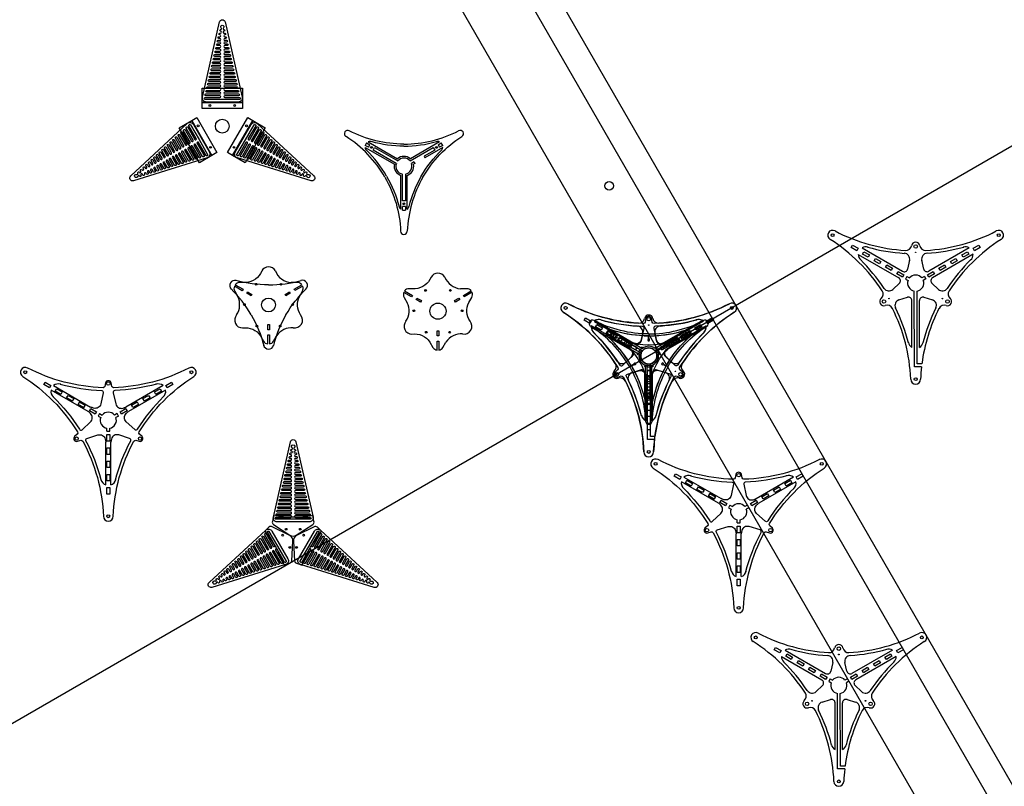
# Model space of a CAD drawing. Header units: millimetres. Extents: x 6592 to 13070, y -1267 to 1772.
# Tile 3 of 9: x 6592 to 8298, y 383 to 1710. Entities that reach past the tile are written whole.
import ezdxf

# ---------------------------------------------------------------- set-up
doc = ezdxf.new("R2010")
doc.units = ezdxf.units.MM
doc.layers.get('0').update_dxf_attribs({"true_color": 0xe7f0ff})

# ---------------------------------------------------------------- blocks, each defined once
blk = doc.blocks.new('A$C1B244456')
at = {"color": 6}
blk.add_lwpolyline([(6.8, 0, -0.481138), (0.2, 8.3), (29.7, 138.7, -0.798633), (39.4, 138.7), (69, 8.3, -0.481138), (62.3, 0)], format="xyb", close=True, dxfattribs=at)
blk.add_lwpolyline([(32.7, 128.3, -2.668779), (36.5, 128.3, 0.711807), (37.4, 125.6, -1), (37.4, 122.5, 1), (37.4, 119.4), (38.7, 119.4), (39, 119.4, -1), (39, 116.3), (38.7, 116.3, 1), (38.7, 113.2), (40.4, 113.2, -1), (40.4, 110.1), (38.7, 110.1, 1), (38.7, 107), (41.8, 107, -1), (41.8, 103.9), (38.7, 103.9, 1), (38.7, 100.8), (43.2, 100.8, -1), (43.2, 97.7), (38.7, 97.7, 1), (38.7, 94.6), (44.6, 94.6, -1), (44.6, 91.5), (38.7, 91.5, 1), (38.7, 88.4), (46, 88.4, -1), (46, 85.3), (38.7, 85.3, 1), (38.7, 82.2), (47.4, 82.2, -1), (47.4, 79.1), (38.7, 79.1, 1), (38.7, 76), (48.8, 76, -1), (48.8, 72.9), (38.7, 72.9, 1), (38.7, 69.8), (50.3, 69.8, -1), (50.3, 66.7), (38.7, 66.7, 1), (38.7, 63.6), (51.7, 63.6, -1), (51.7, 60.5), (38.7, 60.5, 1), (38.7, 57.4), (53.1, 57.4, -1), (53.1, 54.3), (38.7, 54.3, 1), (38.7, 51.2), (54.5, 51.2, -1), (54.5, 48.1), (38.7, 48.1, 1), (38.7, 45), (55.9, 45, -1), (55.9, 41.9), (38.7, 41.9, 1), (38.7, 38.8), (57.3, 38.8, -1), (57.3, 35.7), (38.7, 35.7, 1), (38.7, 32.6), (58.7, 32.6, -1), (58.7, 29.5), (38.7, 29.5, 1), (38.7, 26.4), (60.1, 26.4, -1), (60.1, 23.3), (38.7, 23.3, 1), (38.7, 20.2), (61.5, 20.2, -1), (61.5, 17.1), (38.7, 17.1, 1), (38.7, 14), (62.9, 14, -1), (62.9, 10.9), (38.7, 10.9, 1), (38.7, 7.8), (64.3, 7.8, -1), (64.3, 4.7), (34.6, 4.7), (4.8, 4.7, -1), (4.8, 7.8), (30.4, 7.8, 1), (30.4, 10.9), (6.2, 10.9, -1), (6.2, 14), (30.4, 14, 1), (30.4, 17.1), (7.7, 17.1, -1), (7.7, 20.2), (30.4, 20.2, 1), (30.4, 23.3), (9.1, 23.3, -1), (9.1, 26.4), (30.4, 26.4, 1), (30.4, 29.5), (10.5, 29.5, -1), (10.5, 32.6), (30.4, 32.6, 1), (30.4, 35.7), (11.9, 35.7, -1), (11.9, 38.8), (30.4, 38.8, 1), (30.4, 41.9), (13.3, 41.9, -1), (13.3, 45), (30.4, 45, 1), (30.4, 48.1), (14.7, 48.1, -1), (14.7, 51.2), (30.4, 51.2, 1), (30.4, 54.3), (16.1, 54.3, -1), (16.1, 57.4), (30.4, 57.4, 1), (30.4, 60.5), (17.5, 60.5, -1), (17.5, 63.6), (30.4, 63.6, 1), (30.4, 66.7), (18.9, 66.7, -1), (18.9, 69.8), (30.4, 69.8, 1), (30.4, 72.9), (20.3, 72.9, -1), (20.3, 76), (30.4, 76, 1), (30.4, 79.1), (21.7, 79.1, -1), (21.7, 82.2), (30.4, 82.2, 1), (30.4, 85.3), (23.1, 85.3, -1), (23.1, 88.4), (30.4, 88.4, 1), (30.4, 91.5), (24.5, 91.5, -1), (24.5, 94.6), (30.4, 94.6, 1), (30.4, 97.7), (25.9, 97.7, -1), (25.9, 100.8), (30.4, 100.8, 1), (30.4, 103.9), (27.3, 103.9, -1), (27.3, 107), (30.4, 107, 1), (30.4, 110.1), (28.7, 110.1, -1), (28.7, 113.2), (30.4, 113.2, 1), (30.4, 116.3), (30.1, 116.3, -1), (30.1, 119.4), (30.4, 119.4), (31.7, 119.4, 1), (31.7, 122.5, -1), (31.7, 125.6, 0.697669), (32.7, 128.3)], format="xyb", dxfattribs=at)
blk = doc.blocks.new('pinza')
at = {"color": 5}
for points in [[(9034.2, 347.8), (9034.2, 417.8), (9059.2, 417.8), (9059.2, 347.8)], [(9059.2, 347.8), (9059.2, 417.8), (9069.2, 417.8), (9069.2, 347.8)]]:
    blk.add_lwpolyline(points, close=True, dxfattribs=at)
for centre in [(9064.2, 404.3), (9064.2, 361.3)]:
    blk.add_circle(centre, 1.5, dxfattribs=at)
blk = doc.blocks.new('fiore')
at = {"color": 1}
for p, q in [((45.7, 24.8), (44.3, 27.2)), ((59.3, 32.6), (45.7, 24.8)), ((53.4, 14.7), (58.6, 23.9))]:
    blk.add_line(p, q, dxfattribs=at)
for points in [[(-11.9, 58.8, -0.287525), (-39.3, 38.9, -0.287525)], [(11.8, 58.9, 0.287541), (39.2, 38.9, 0.287541)], [(-39.3, 38.9), (-50, 38.9, 0.232736), (-57.9, 35), (-44.3, 27.2), (-45.7, 24.7)], [(57.9, 35, 0.230475), (50, 38.9), (39.2, 38.9)], [(-45.7, 24.7), (-59.3, 32.6, 0.23005), (-58.6, 23.9), (-53.3, 14.7)], [(55.5, 18.4, -0.000145), (55.5, 18.4)], [(-55.5, -17.3, 0.268593), (-53.3, 14.7, 0.268593)], [(55.6, -17.3, -0.269632), (53.4, 14.7, -0.269632)], [(-45, -39.7, -0.287924), (-14, -53.5, -0.287924)], [(42.7, -39.4, 0.269082), (13.9, -53.6, 0.269082)], [(-14, -53.5), (-8.7, -62.7, 0.230607), (-1.4, -67.6), (-1.4, -51.9), (1.4, -51.9)], [(1.4, -67.6, 0.230689), (8.7, -62.7), (13.9, -53.6)], [(11.9, -57.1, 0.000456), (11.8, -57.2)]]:
    blk.add_lwpolyline(points, format="xyb", dxfattribs=at)
for points in [[(44.3, 27.2), (57.9, 35)], [(-30.2, 15.8), (-37.8, 20.2), (-36.4, 22.6), (-28.8, 18.2), (-30.2, 15.8)], [(28.8, 18.2), (36.3, 22.6), (37.7, 20.2), (30.2, 15.8), (28.8, 18.2)], [(1.4, -34), (1.4, -42.8), (-1.4, -42.8), (-1.4, -34), (1.4, -34)], [(1.4, -51.9), (1.4, -67.6)]]:
    blk.add_lwpolyline(points, dxfattribs=at)
for centre, radius in [((-21.5, 35.9), 1.5), ((21.5, 35.9), 1.5), ((-41.8, 0.7), 1.5), ((0, 0), 12), ((41.8, 0.7), 1.5), ((-20.3, -36.6), 1.5), ((20.3, -36.6), 1.5)]:
    blk.add_circle(centre, radius, dxfattribs=at)
for centre, radius, start, end in [((0, 52.4), 13.5, 29.0326, 151.3809), ((50, 28.9), 10, 330, 21.9899), ((-45.3, -26.2), 13.5, 138.7491, 271.3873), ((45.4, -26.2), 13.5, 258.7491, 40.8447)]:
    blk.add_arc(centre, radius, start, end, dxfattribs=at)
blk = doc.blocks.new('A$C03973C3C')
at = {"color": 3}
for p, q in [((38.6, 158.7), (36.1, 154.3)), ((41.6, 151.1), (36.1, 154.3)), ((38.6, 158.7), (44.1, 155.4)), ((41.5, 160.5), (92.2, 131.2)), ((41.6, 151.1), (44.1, 155.4)), ((165.2, 160.5), (114.4, 131.2)), ((162.5, 155.5), (168, 158.7)), ((162.5, 155.5), (165, 151.1)), ((170.5, 154.3), (165, 151.1)), ((170.5, 154.3), (168, 158.7)), ((35.9, 150.9), (86.7, 121.6)), ((50, 146.3), (52.5, 150.6)), ((90.1, 123.1), (50, 146.3)), ((52.5, 150.6), (92.6, 127.4)), ((114, 127.4), (154.1, 150.6)), ((156.6, 146.3), (138.2, 135.6)), ((170.6, 150.9), (139.7, 133)), ((154.1, 150.6), (156.6, 146.3)), ((120.9, 125.6), (116.5, 123.1)), ((122.4, 123), (119.9, 121.6)), ((138.2, 135.6), (139.7, 133)), ((100.8, 58.2), (100.8, 104.6)), ((105.8, 104.6), (105.8, 58.2)), ((97.8, 43.8), (97.8, 102.4)), ((108.8, 43.8), (108.8, 102.4)), ((105.8, 58.2), (100.8, 58.2)), ((105.8, 48.6), (100.8, 48.6)), ((100.8, 42.2), (100.8, 48.6)), ((100.8, 42.2), (105.8, 42.2)), ((105.8, 48.6), (105.8, 42.2))]:
    blk.add_line(p, q, dxfattribs=at)
for points in [[(103.3, 156.5, -0.120396), (8.6, 179.7)], [(103.3, 156.5, 0.120396), (198, 179.7)], [(70.3, 99.3, 0.120396), (2.9, 169.8)], [(103.3, 153.1, -0.068539), (46.8, 160.8, -0.068539)], [(103.3, 153.1, 0.068539), (159.8, 160.9, 0.068539)], [(136.3, 99.3, -0.120396), (203.7, 169.8)], [(73.3, 101, 0.068539), (38.3, 146.1, 0.068539)], [(133.3, 101.1, -0.068539), (168.3, 146.1, -0.068539)], [(70.3, 99.3, -0.120396), (97.6, 5.7)], [(73.3, 101, -0.068539), (94.8, 48.3, -0.068539)], [(136.3, 99.3, 0.120396), (109, 5.7)], [(133.3, 101, 0.068539), (111.8, 48.3, 0.068539)]]:
    blk.add_lwpolyline(points, format="xyb", dxfattribs=at)
blk.add_lwpolyline([(120.9, 125.6), (122.4, 123)], dxfattribs=at)
for centre in [(47, 150.9), (159.6, 150.9), (103.3, 53.4)]:
    blk.add_circle(centre, 1.6, dxfattribs=at)
for centre, radius, start, end in [((5.7, 174.7), 5.72, 60, 240), ((200.9, 174.7), 5.72, 300, 120), ((44.7, 152.2), 8.87, 72.584, 111.4582), ((161.9, 152.2), 8.87, 68.0785, 107.4549), ((44.7, 152.2), 8.87, 188.0785, 227.4549), ((161.9, 152.2), 8.87, 312.584, 351.4582), ((103.3, 118.4), 16.9, 168.9384, 251.0616), ((103.3, 118.4), 14, 160.2682, 259.7134), ((103.3, 118.4), 16.9, 48.9384, 131.0616), ((103.3, 118.4), 14, 40.2682, 139.7134), ((103.3, 118.4), 14, 280.2682, 19.7134), ((103.3, 118.4), 16.9, 288.9384, 11.0616), ((103.3, 50.7), 8.87, 192.584, 231.4582), ((103.3, 50.7), 8.87, 308.0785, 347.4549), ((103.3, 5.7), 5.72, 180, 360)]:
    blk.add_arc(centre, radius, start, end, dxfattribs=at)
blk = doc.blocks.new('A$C78466D21')
at = {"color": 7}
for p, q in [((52.9, 224.6), (123.1, 184.1)), ((59.4, 235.9), (129.6, 195.3)), ((245.4, 235.9), (175.2, 195.4)), ((251.9, 224.7), (181.7, 184.1)), ((141.9, 214.3), (138.5, 199.2)), ((166.3, 199.2), (162.9, 214.3)), ((124.2, 174.5), (112.9, 164)), ((137.3, 186.3), (134.9, 181.9)), ((134.9, 181.9), (139.2, 179.4)), ((137.3, 186.3), (141.7, 183.7)), ((167.5, 186.3), (163.1, 183.7)), ((170, 182), (165.6, 179.4)), ((167.5, 186.3), (170, 182)), ((192, 164), (180.6, 174.5)), ((150.2, 30), (149.9, 160.9)), ((155.2, 35), (154.9, 160.9)), ((123.4, 145.8), (138.2, 150.4)), ((146, 63.5), (145.9, 144.6)), ((159, 63.5), (158.9, 144.6)), ((166.7, 150.4), (181.5, 145.8)), ((163.2, 35), (155.2, 35)), ((162.6, 30), (150.2, 30))]:
    blk.add_line(p, q, dxfattribs=at)
for points in [[(50.2, 231), (40.5, 236.6), (42.9, 240.6), (52.5, 235.1)], [(252.3, 235.1), (262, 240.6), (264.3, 236.6), (254.6, 231)], [(70.1, 219.5), (60.4, 225.1), (62.7, 229.2), (72.4, 223.6)], [(232.4, 223.6), (242.1, 229.2), (244.4, 225.1), (234.8, 219.5)], [(89.9, 208.1), (80.2, 213.6), (82.6, 217.7), (92.3, 212.1)], [(109.8, 196.6), (100.1, 202.2), (102.4, 206.3), (112.1, 200.7)], [(192.7, 200.7), (202.4, 206.3), (204.7, 202.2), (195.1, 196.6)], [(212.6, 212.1), (222.2, 217.7), (224.6, 213.6), (214.9, 208.1)], [(129.6, 185.1), (120, 190.7), (122.3, 194.8), (132, 189.2)], [(172.9, 189.2), (182.5, 194.8), (184.9, 190.7), (175.2, 185.1)]]:
    blk.add_lwpolyline(points, close=True, dxfattribs=at)
blk.add_lwpolyline([(162.6, 30, 0.017851), (160.9, 8.4)], format="xyb", dxfattribs=at)
for centre, radius in [((8.4, 257.8), 2.5), ((296.4, 257.8), 2.5), ((152.4, 238.3), 3), ((152.4, 228.2), 0.5), ((97.4, 142.9), 3), ((106.1, 148), 0.5), ((198.7, 148), 0.5), ((207.5, 142.9), 3), ((152.4, 8.4), 2.5)]:
    blk.add_circle(centre, radius, dxfattribs=at)
for centre, radius, start, end in [((8.4, 257.8), 8.44, 60, 240), ((152.4, 534.1), 303.1, 242.5392, 266.6787), ((152.4, 534.1), 303.1, 273.3213, 297.4608), ((296.4, 257.8), 8.44, 300, 120), ((-158.8, -5), 303.1, 33.3213, 57.4608), ((135.4, 241.5), 10, 266.6787, 349.2823), ((152.4, 238.3), 7.28, 10.7177, 169.2823), ((169.4, 241.5), 10, 190.7177, 273.3213), ((463.6, -5), 303.1, 122.5392, 146.6787), ((66, 224.6), 13.1, 179.79, 227.4549), ((66, 224.6), 13.1, 72.584, 120.2489), ((152.2, 534), 308.2, 254.3552, 266.3924), ((132.1, 216.5), 10, 347.224, 86.3924), ((172.7, 216.5), 10, 93.6518, 192.776), ((152.4, 534.1), 308.2, 273.6518, 285.6838), ((238.8, 224.6), 13.1, 59.79, 107.4549), ((238.8, 224.6), 13.1, 312.584, 0.2489), ((-158.8, -5), 308.2, 33.6518, 45.6838), ((463.7, -4.8), 308.2, 134.3552, 146.3924), ((132.6, 200.5), 6, 240.0195, 347.224), ((152.4, 174.7), 14, 40.3084, 139.7415), ((172.2, 200.6), 6, 192.776, 300.0195), ((120.1, 178.9), 6, 312.776, 60.0195), ((152.4, 174.7), 14, 160.3144, 259.8277), ((152.4, 174.7), 14, 280.4007, 19.7355), ((184.7, 178.9), 6, 120.0195, 227.224), ((86.1, 156), 10, 310.7177, 33.3213), ((106.1, 171.3), 10, 213.6518, 312.776), ((198.8, 171.3), 10, 227.224, 326.3924), ((218.7, 156), 10, 146.6787, 229.2823), ((97.4, 142.9), 7.28, 130.7177, 289.2823), ((103.1, 126.6), 10, 26.6787, 109.2823), ((126.4, 136.2), 10, 107.224, 206.3924), ((139.9, 144.6), 6, 0.0195, 107.224), ((164.9, 144.6), 6, 72.776, 180.0195), ((178.5, 136.2), 10, 333.6518, 72.776), ((201.8, 126.6), 10, 70.7177, 153.3213), ((207.5, 142.9), 7.28, 250.7177, 49.2823), ((-158.8, -5), 303.1, 2.5392, 26.6787), ((-158.7, -5.2), 308.2, 14.3552, 26.3924), ((463.6, -5), 303.1, 153.3213, 172.4175), ((463.6, -5), 308.2, 153.6518, 165.6838), ((152.5, 74.9), 13.1, 192.584, 240.2489), ((152.5, 74.9), 13.1, 299.79, 347.4549), ((152.4, 8.4), 8.44, 180, 360)]:
    blk.add_arc(centre, radius, start, end, dxfattribs=at)
blk = doc.blocks.new('A$C436E2F70')
at = {"color": 251}
for p, q in [((57.6, 234.6), (121.8, 197.6)), ((247.2, 234.7), (182.6, 197.3)), ((251.7, 226.9), (187.6, 189.8)), ((137.3, 186.3), (134.9, 181.9)), ((134.9, 181.9), (139.2, 179.4)), ((137.3, 186.3), (141.7, 183.7)), ((167.5, 186.3), (163.1, 183.7)), ((170, 181.9), (165.6, 179.4)), ((170, 182), (167.5, 186.3)), ((150, 155.9), (149.9, 160.9)), ((150, 155.8), (155, 155.9)), ((155, 155.9), (154.9, 160.9)), ((148, 62.6), (147.9, 136.7)), ((157, 62.6), (156.9, 137.2))]:
    blk.add_line(p, q, dxfattribs=at)
for points in [[(292.2, 265.1, -0.112712), (161.6, 231.1, -0.358848), (158.6, 233.4), (157.3, 239.3, 0.357132), (152.3, 243.2, 0.157637), (149.4, 242.2, 0.176337), (147.6, 239.3), (146.2, 233.4, -0.358848), (143.2, 231.1, -0.112712), (12.7, 265.1)], [(4.2, 250.5, -0.112712), (99, 154.4, -0.358848), (98.4, 150.7), (94, 146.5, 0.357132), (93.1, 140.3, 0.157637), (95.5, 138.3, 0.176337), (98.8, 138.2), (104.6, 140, -0.358848), (108.1, 138.5, -0.112712), (144, 8.4)], [(160.9, 8.4, -0.112712), (196.7, 138.5, -0.358848), (200.2, 140), (206, 138.2, 0.357132), (211.8, 140.6, 0.157637), (212.4, 143.6, 0.176337), (210.8, 146.6), (206.4, 150.7, -0.358848), (205.9, 154.5, -0.112712), (300.6, 250.6)], [(69.1, 237.3, 0.059211), (140.9, 226.1, -0.469954), (143.7, 222.4), (139.3, 203, -0.428352), (126.9, 195.6, -0.046237), (121.8, 197.6)], [(235.8, 237.3, -0.059211), (163.9, 226.1, 0.469954), (161.1, 222.4), (165.5, 203, 0.428352), (177.9, 195.6, 0.046237), (183.1, 197.6)], [(56.5, 215.6, -0.059211), (102.2, 159, 0.469954), (106.8, 158.3), (121.3, 171.8, 0.428352), (121.6, 186.3, 0.046237), (117.3, 189.8)], [(248.3, 215.6, 0.059211), (202.7, 159, -0.469954), (198.1, 158.4), (183.5, 171.9, -0.428352), (183.3, 186.3, -0.046237), (187.5, 189.8)], [(126.9, 195.6, -0.046237), (121.8, 197.6)], [(177.9, 195.6, 0.041767), (182.6, 197.3)], [(139.9, 71.2, 0.059211), (113.7, 139.1, -0.469954), (115.4, 143.3), (134.4, 149.2, -0.428352), (147.1, 142.2, -0.046237), (147.9, 136.7)], [(165, 71.2, -0.059211), (191.2, 139.1, 0.469954), (189.4, 143.3), (170.4, 149.2, 0.428352), (157.8, 142.2, 0.046237), (156.9, 136.7)]]:
    blk.add_lwpolyline(points, format="xyb", dxfattribs=at)
for points in [[(50.2, 230.9), (40.4, 236.5), (42.8, 240.7), (52.6, 235.1)], [(252.2, 235.1), (262, 240.7), (264.4, 236.5), (254.6, 230.9)], [(70.1, 219.4), (60.3, 225.1), (62.7, 229.3), (72.5, 223.6)], [(232.3, 223.6), (242.1, 229.3), (244.6, 225.1), (234.8, 219.4)], [(89.9, 208), (80.1, 213.6), (82.6, 217.8), (92.4, 212.2)], [(109.8, 196.5), (100, 202.2), (102.4, 206.4), (112.2, 200.7)], [(112.2, 200.7), (102.4, 206.4), (100, 202.2), (109.8, 196.5)], [(192.6, 200.7), (202.4, 206.4), (204.8, 202.2), (195, 196.5)], [(212.5, 212.2), (222.3, 217.8), (224.7, 213.6), (214.9, 208)], [(129.7, 185), (119.9, 190.7), (122.3, 194.9), (132.1, 189.2)], [(172.8, 189.2), (182.6, 194.9), (185, 190.7), (175.2, 185)], [(154.8, 149.8), (154.8, 138.5), (150, 138.5), (150, 149.8)], [(154.8, 126.9), (154.8, 115.6), (150, 115.6), (150, 126.9)], [(154.8, 103.9), (154.8, 92.6), (150, 92.6), (150, 103.9)], [(154.8, 81), (154.8, 69.7), (150, 69.7), (150, 81)], [(154.8, 58.1), (154.8, 46.8), (150, 46.8), (150, 58.1)]]:
    blk.add_lwpolyline(points, close=True, dxfattribs=at)
blk.add_lwpolyline([(117.3, 189.8), (53.1, 226.8)], dxfattribs=at)
for centre, radius in [((8.4, 257.8), 2.5), ((296.4, 257.8), 2.5), ((152.4, 238.3), 3), ((97.4, 142.9), 3), ((207.5, 142.9), 3), ((152.4, 8.4), 2.5)]:
    blk.add_circle(centre, radius, dxfattribs=at)
for centre, radius, start, end in [((8.4, 257.8), 8.44, 60, 240), ((296.4, 257.8), 8.44, 300, 120), ((66, 224.6), 13.1, 170.125, 227.4549), ((66, 224.6), 13.1, 72.584, 129.914), ((238.8, 224.6), 13.1, 50.125, 107.4549), ((238.8, 224.6), 13.1, 312.584, 9.914), ((152.4, 174.7), 14, 40.3084, 139.7415), ((152.4, 174.7), 14, 160.3144, 259.8277), ((152.4, 174.7), 14, 280.4007, 19.7355), ((152.5, 74.9), 13.1, 192.584, 249.914), ((152.5, 74.9), 13.1, 290.125, 347.4549), ((152.4, 8.4), 8.44, 180, 360)]:
    blk.add_arc(centre, radius, start, end, dxfattribs=at)
blk = doc.blocks.new('A$C2DE928F4')
at = {"color": 4}
for p, q in [((0, 78.2), (24.6, 63.9)), ((2.5, 82.5), (27.1, 68.3)), ((27.1, 68.3), (24.6, 63.9)), ((92.8, 82.5), (68.1, 68.3)), ((70.6, 64), (68.1, 68.3)), ((95.3, 78.2), (70.6, 64)), ((32.6, 65.1), (30.1, 60.8)), ((30.1, 60.8), (32.7, 59.3)), ((32.6, 65.1), (35.2, 63.6)), ((62.7, 65.2), (60.1, 63.6)), ((65.2, 60.8), (62.6, 59.3)), ((65.2, 60.8), (62.7, 65.2)), ((45.2, 34.7), (45.2, 37.8)), ((45.2, 34.7), (50.2, 34.7)), ((50.2, 34.7), (50.2, 37.8)), ((45.1, 28.4), (50.1, 28.5)), ((45.1, 28.4), (45.1, 0)), ((50.1, 28.5), (50.1, 0))]:
    blk.add_line(p, q, dxfattribs=at)
for points in [[(0, 78.2, 0.275804), (2.6, 73.5), (3.4, 73, -0.154585), (31.2, 44.1, -0.154804), (42.4, 5.5), (42.4, 4.6, 0.274081), (45.1, 0, 0.274081)], [(92.8, 82.5, 0.275145), (87.4, 82.6), (86.6, 82.1, -0.154587), (47.6, 72.6, -0.154815), (8.7, 82.1), (7.8, 82.6, 0.274984), (2.5, 82.5)], [(50.1, 0, 0.276705), (52.9, 4.6), (52.9, 5.6, -0.154586), (64.1, 44.1, -0.154814), (91.8, 73.1), (92.7, 73.6, 0.275643), (95.3, 78.2)]]:
    blk.add_lwpolyline(points, format="xyb", dxfattribs=at)
blk.add_circle((47.6, 53.6), 14, dxfattribs=at)
for start, end in [(141.0388, 159.0172), (21.0327, 39.0112), (261.125, 279.1034)]:
    blk.add_arc((47.6, 53.6), 16, start, end, dxfattribs=at)
blk = doc.blocks.new('A$C78246028')
at = {"color": 3}
for points in [[(37.4, 59.2, 0.068539), (2.5, 104.2, 0.068539)], [(67.4, 111.2, -0.068539), (11, 118.9, -0.068539)], [(67.5, 111.2, 0.068539), (123.9, 119, 0.068539)], [(97.5, 59.2, -0.068539), (132.5, 104.2, -0.068539)], [(132, 103.8, 0.350362), (133.7, 114.8, 0.352336), (123.4, 118.8)], [(37.5, 59.2, -0.068539), (59, 6.4, -0.068539)], [(97.5, 59.2, 0.068539), (76, 6.4, 0.068539)]]:
    blk.add_lwpolyline(points, format="xyb", dxfattribs=at)
for centre, start, end in [((8.9, 110.3), 149.8182, 227.4549), ((8.9, 110.3), 72.584, 149.8182), ((67.5, 8.9), 192.584, 269.8182), ((67.5, 8.9), 269.8182, 347.4549)]:
    blk.add_arc(centre, 8.87, start, end, dxfattribs=at)
blk = doc.blocks.new('A$C6C2074CD')
at = {"color": 1}
for p, q in [((66.8, 105.3), (67, 109.9)), ((68, 105.3), (67.8, 109.9)), ((41.9, 62.1), (38.1, 59.7)), ((42.5, 61.1), (38.5, 59)), ((92.4, 61.1), (96.5, 59)), ((93, 62.1), (96.9, 59.7))]:
    blk.add_line(p, q, dxfattribs=at)
for points in [[(2.5, 121.2, 0.31737), (-5.2, 118.1, -0.228546)], [(58.9, 111, -0.069134), (2.3, 121.2)], [(132.4, 121.2, -0.31737), (140.1, 118.1, 0.228546)], [(-4, 109.9, -0.31737), (-5.2, 118.1, 0.228546)], [(101.9, 66.2, -0.069134), (139.1, 110.1)], [(138.9, 109.9, 0.31737), (140.1, 118.1, -0.228546)], [(122.9, 94.5, -0.000145), (122.9, 94.5)], [(122.9, 94.5, -0.000145), (122.9, 94.5)], [(41.6, 51.3, -0.069134), (61, -2.8)], [(79.3, 19, 0.000456), (79.3, 19)]]:
    blk.add_lwpolyline(points, format="xyb", dxfattribs=at)
for points in [[(2.3, 110.8), (4.8, 115.2)], [(10.6, 106.1), (2.3, 110.8)], [(13.1, 110.4), (4.8, 115.2)], [(10.6, 106.1), (13.1, 110.4)], [(19.3, 101.1), (21.8, 105.4)], [(30, 100.6), (21.8, 105.4)], [(104.9, 100.7), (113.1, 105.4)], [(113.1, 105.4), (115.6, 101.1)], [(121.8, 110.5), (130.1, 115.2)], [(121.8, 110.5), (124.3, 106.1)], [(124.3, 106.1), (132.6, 110.9)], [(130.1, 115.2), (132.6, 110.9)], [(27.5, 96.3), (19.3, 101.1)], [(27.5, 96.3), (30, 100.6)], [(36.3, 91.3), (38.8, 95.6)], [(44.5, 86.5), (36.3, 91.3)], [(47, 90.8), (38.8, 95.6)], [(44.5, 86.5), (47, 90.8)], [(87.9, 90.9), (96.1, 95.6)], [(87.9, 90.9), (90.4, 86.5)], [(90.4, 86.5), (98.6, 91.3)], [(96.1, 95.6), (98.6, 91.3)], [(104.9, 100.7), (107.4, 96.3)], [(107.4, 96.3), (115.6, 101.1)], [(65, 51.1), (65, 41.6)], [(70, 51.1), (65, 51.1)], [(70, 41.6), (65, 41.6)], [(70, 51.1), (70, 41.6)], [(65, 31.5), (65, 22)], [(70, 31.5), (65, 31.5)], [(70, 22), (65, 22)], [(70, 31.5), (70, 22)], [(65, 11.9), (65, 2.4)], [(70, 11.9), (65, 11.9)], [(70, 2.4), (65, 2.4)], [(70, 11.9), (70, 2.4)]]:
    blk.add_lwpolyline(points, dxfattribs=at)
for centre, radius in [((33.2, 95.9), 1.6), ((67.5, 76.2), 14), ((55.3, 90.1), 1.5), ((79.7, 90.1), 1.5), ((101.8, 96), 1.6), ((49.3, 79.8), 1.5), ((85.6, 79.8), 1.5), ((61.5, 58.6), 1.5), ((73.4, 58.6), 1.5), ((67.5, 36.6), 1.6)]:
    blk.add_circle(centre, radius, dxfattribs=at)
for centre, radius, start, end in [((67.4, 320), 209.1, 270.3963, 288.1349), ((-143.7, -45.7), 209.1, 30.3746, 48.1131), ((67.1, 314.9), 204, 267.6898, 269.6978), ((67.4, 103.8), 1.65, 111.3774, 68.7301), ((66, 109.9), 1, 0.0537, 89.6081), ((68.8, 109.9), 1, 90.4994, 180.0537), ((37.6, 60.5), 1, 210.4777, 300.032), ((39, 58.1), 1, 120.032, 209.5863), ((-139.1, -43.4), 204, 27.668, 29.6761), ((43.6, 62.4), 1.65, 231.3557, 188.7083), ((278.6, -45.7), 209.1, 150.3901, 168.1286), ((91.4, 62.4), 1.65, 351.3712, 308.7238), ((96, 58.1), 1, 330.4932, 60.0475), ((97.4, 60.6), 1, 240.0475, 329.6018), ((274.4, -42.9), 204, 147.6835, 149.6916), ((67.8, -0.6), 7.15, 199.4131, 267.1977), ((67.2, -0.6), 7.15, 272.5503, 342.9817)]:
    blk.add_arc(centre, radius, start, end, dxfattribs=at)

msp = doc.modelspace()

# ---------------------------------------------------------------- linework, layer by layer
at = {"color": 1}
for p, q in [((7362.435, 1230.329), (7361.033, 1232.741)), ((7376.032, 1238.183), (7362.432, 1230.327)), ((7370.141, 1220.294), (7375.42, 1229.439))]:
    msp.add_line(p, q, dxfattribs=at)
for p, direction in [((7681.398, 1127.704), (-0.86601889, -0.50001128)), ((7786.139, 985.547), (0.50001128, -0.86601889)), ((7880.542, 1040.053), (0.50001128, -0.86601889)), ((7921.112, 1063.476), (0.50001128, -0.86601889))]:
    msp.add_xline(p, direction, dxfattribs=at)
for points in [[(7304.915, 1264.409, -0.2875252), (7277.452, 1244.439, -0.2875252)], [(7328.583, 1264.495, 0.28754088), (7355.986, 1244.439, 0.28754088)], [(7271.11, 1230.302), (7257.502, 1238.152, 0.23005006), (7258.126, 1229.439), (7263.433, 1220.248)], [(7277.452, 1244.439), (7266.786, 1244.439, 0.23273581), (7258.907, 1240.575), (7272.502, 1232.731), (7271.11, 1230.302)], [(7374.631, 1240.607, 0.23047465), (7366.76, 1244.439), (7355.986, 1244.439)], [(7261.273, 1188.288, 0.26859262), (7263.433, 1220.248, 0.26859262)], [(7372.349, 1188.231, -0.26963168), (7370.141, 1220.294, -0.26963168)], [(7372.237, 1223.925, -0.00014474), (7372.247, 1223.941)], [(7271.756, 1165.878, -0.28792436), (7302.81, 1152.044, -0.28792436)], [(7359.495, 1166.148, 0.26908197), (7330.705, 1151.99, 0.26908197)], [(7302.81, 1152.044), (7308.113, 1142.859, 0.23060742), (7315.372, 1137.958), (7315.372, 1153.656), (7318.172, 1153.66)], [(7318.172, 1137.957, 0.23068919), (7325.433, 1142.859), (7330.705, 1151.99)], [(7328.647, 1148.425, 0.00045637), (7328.621, 1148.373)]]:
    msp.add_lwpolyline(points, format="xyb", dxfattribs=at)
for points in [[(7361.033, 1232.741), (7374.631, 1240.607)], [(7286.589, 1221.371), (7279.025, 1225.736), (7280.423, 1228.161), (7287.988, 1223.797), (7286.589, 1221.371)], [(7345.553, 1223.812), (7353.115, 1228.18), (7354.516, 1225.755), (7346.954, 1221.387), (7345.553, 1223.812)], [(7318.171, 1171.531), (7318.172, 1162.797), (7315.372, 1162.797), (7315.372, 1171.53), (7318.171, 1171.531)], [(7318.172, 1153.656), (7318.172, 1137.957)]]:
    msp.add_lwpolyline(points, dxfattribs=at)
at = {"color": 2}
for points in [[(7065.764, 848.635, -0.04062172), (7031.991, 851.351), (7029.775, 841.582, 0.3123593), (7031.899, 836.302), (7060.301, 817.58, 0.29980683), (7071.304, 817.578), (7099.758, 836.315, 0.31246525), (7101.885, 841.596), (7099.658, 851.417, -0.0407385), (7065.792, 848.644)], [(7035.733, 796.673, -0.04062172), (7050.174, 766.022), (7059.751, 768.959, 0.3123593), (7063.276, 773.428), (7065.392, 807.379, 0.29980683), (7059.921, 816.926), (7029.514, 832.293, 0.31246525), (7023.875, 831.511), (7016.462, 824.694, -0.0407385), (7035.711, 796.693)], [(7095.85, 796.639, -0.04062172), (7115.097, 824.524), (7107.746, 831.329, 0.3123593), (7102.111, 832.131), (7071.693, 816.904, 0.29980683), (7066.186, 807.377), (7068.177, 773.366, 0.31246525), (7071.686, 768.883), (7081.304, 765.898, -0.0407385), (7095.844, 796.61)]]:
    msp.add_lwpolyline(points, format="xyb", dxfattribs=at)
msp.add_circle((6942.962, 1525.822), 12, dxfattribs=at)
at = {"color": 1}
for centre, radius in [((7613.488, 1422.597), 7.642), ((7295.283, 1241.429), 1.5), ((7338.271, 1241.451), 1.5), ((7316.775, 1205.573), 14), ((7274.968, 1206.243), 1.5), ((7358.574, 1206.257), 1.5), ((7296.474, 1169.022), 1.5), ((7337.099, 1169.017), 1.5), ((7053.587, 827.851), 1.5), ((7078.016, 827.851), 1.5), ((7047.66, 817.59), 1.5), ((7083.944, 817.583), 1.5), ((7059.868, 796.43), 1.5), ((7071.728, 796.428), 1.5)]:
    msp.add_circle(centre, radius, dxfattribs=at)
for centre, radius, start, end in [((7316.773, 1257.939), 13.508, 29.032605, 151.380908), ((7366.76, 1234.439), 10, 330, 21.989898), ((7271.429, 1179.382), 13.508, 138.749135, 271.387337), ((7362.13, 1179.397), 13.508, 258.749135, 40.844719)]:
    msp.add_arc(centre, radius, start, end, dxfattribs=at)

# ---------------------------------------------------------------- block references
at = {"color": 4}
for name, p, rotation in [('A$C1B244456', (6908.404, 1567.701), 359.9822309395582), ('pinza', (6555.469, 10625.724), 270.0296680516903), ('pinza', (-744.895, -3358.352), 30.01947074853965), ('pinza', (15017.454, -2688.55), 150.0296680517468), ('A$C1B244456', (6923.989, 1474.952), 120.0017016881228), ('A$C1B244456', (6996.508, 1534.811), 239.9822309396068), ('A$C1B244456', (7031.256, 840.539), 359.9971842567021), ('A$C1B244456', (7060.035, 770.747), 119.9751930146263), ('A$C1B244456', (7106.102, 830.569), 239.9822309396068)]:
    msp.add_blockref(name, p, dxfattribs=dict(at, rotation=rotation))
at = {"color": 2}
for p in [(7154.522, 1338.295), (7578.848, 1009.601)]:
    msp.add_blockref('A$C03973C3C', p, dxfattribs=at)
at = {"color": 1}
for name, p in [('A$C78466D21', (7992.394, 1079.295)), ('A$C78246028', (6955.706, 1139.779)), ('A$C78466D21', (7529.728, 953.305)), ('A$C6C2074CD', (7614.674, 1051.829)), ('A$C78246028', (7614.674, 1051.476)), ('A$C2DE928F4', (7634.504, 1074.428)), ('A$C78466D21', (7859.162, 382.727))]:
    msp.add_blockref(name, p, dxfattribs=at)
at = {"color": 4}
msp.add_blockref('fiore', (7023.176, 1216.299), dxfattribs=at)
at = {"color": 7}
for p in [(7529.728, 953.305), (6593.022, 841.967), (7685.619, 683.302)]:
    msp.add_blockref('A$C436E2F70', p, dxfattribs=at)

doc.saveas('drawing.dxf')
